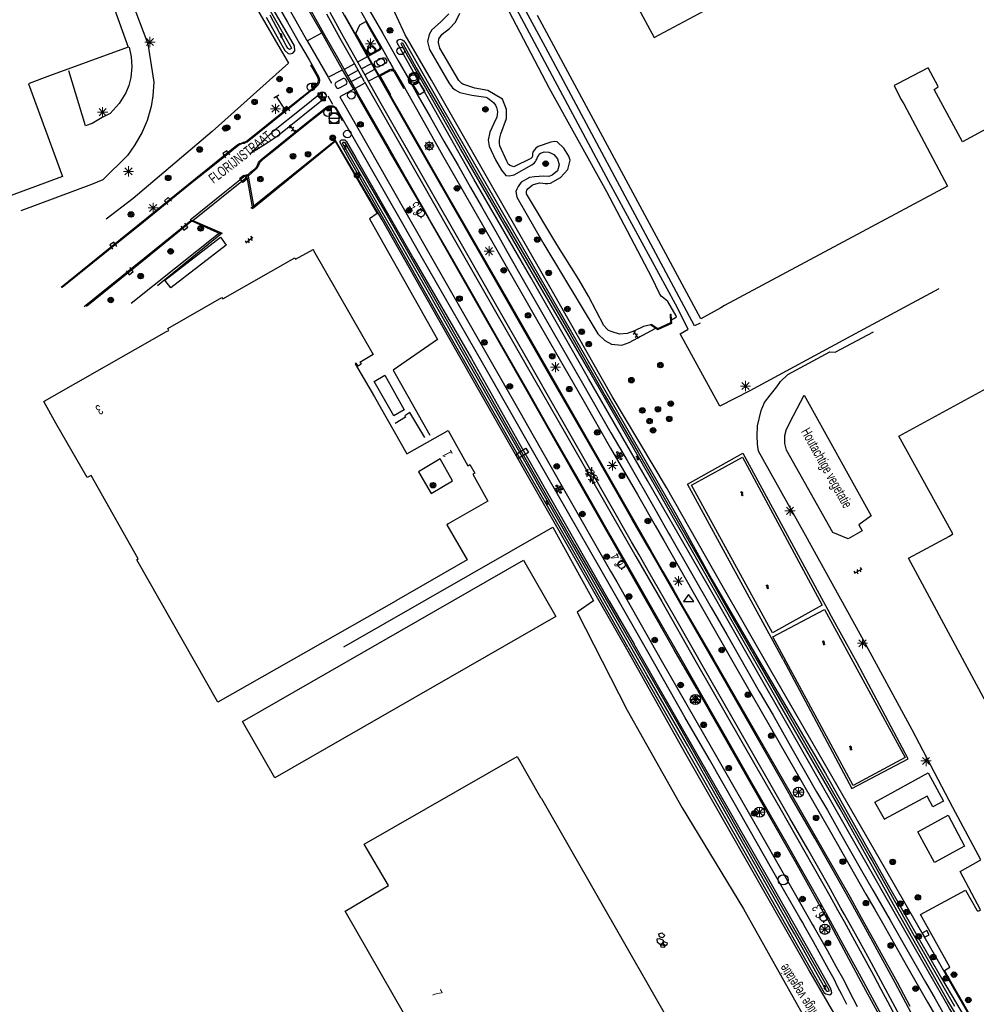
# Model space of a CAD drawing. Header units: metres. Extents: x 814 to 237605, y 2086 to 808797.
# Tile 52 of 57: x 119369 to 119605, y 403896 to 404139. Entities that reach past the tile are written whole.
import ezdxf

# ---------------------------------------------------------------- set-up
doc = ezdxf.new("R2010")
doc.units = ezdxf.units.M
doc.layers.get('0').update_dxf_attribs({"linetype": 'CONTINUOUS'})
for name, color, linetype in [('3009', 179, 'CONTINUOUS'), ('4401', 7, 'CONTINUOUS'), ('4402', 7, 'CONTINUOUS'), ('4412', 7, 'CONTINUOUS'), ('4413', 7, 'CONTINUOUS'), ('4502', 1, 'CONTINUOUS'), ('4503', 1, 'CONTINUOUS'), ('4504', 7, 'CONTINUOUS'), ('4601', 172, 'CONTINUOUS'), ('B-AF-HEKW-GD', 47, 'Hekwerk'), ('B-AF-MUUR-GD', 232, 'CONTINUOUS'), ('B-AS-HECT-GD', 9, 'CONTINUOUS'), ('B-BB-BORD-GD', 8, 'CONTINUOUS'), ('B-BP-BOOM-GD', 74, 'CONTINUOUS'), ('B-BW-INFO-GD', 8, 'CONTINUOUS'), ('B-BW-WEGW-GD', 8, 'CONTINUOUS'), ('B-GB-BOUW-GD', 242, 'CONTINUOUS'), ('B-GR-GEMT2006-GS', 6, 'CONTINUOUS'), ('B-KL-GAS-GD', 8, 'CONTINUOUS'), ('B-KL-WATER-GD', 8, 'CONTINUOUS'), ('B-KW-DIVR-GD', 134, 'CONTINUOUS'), ('B-MK-ASSTRP-GD', 121, 'CONTINUOUS'), ('B-MK-DRIEH-GD', 121, 'CONTINUOUS'), ('B-MK-KANAL-GD', 121, 'CONTINUOUS'), ('B-MK-STRP-GD', 121, 'CONTINUOUS'), ('B-MK-VLAK-GD', 121, 'CONTINUOUS'), ('B-OB-KAST-GD', 8, 'CONTINUOUS'), ('B-OV-PAAL-GD', 63, 'CONTINUOUS'), ('B-TE-OND-GD', 8, 'CONTINUOUS'), ('B-TR-SLOO-GD', 142, 'CONTINUOUS'), ('B-VH-BNDH-GD', 13, 'CONTINUOUS'), ('B-VH-FPAD-GD', 13, 'CONTINUOUS'), ('B-VH-GOOT-GD', 13, 'CONTINUOUS'), ('B-VH-HFDR-GD', 13, 'CONTINUOUS'), ('B-VH-MATE-GD', 13, 'CONTINUOUS'), ('B-VH-OVRG-GD', 13, 'CONTINUOUS'), ('B-VH-WEGN-GD', 13, 'CONTINUOUS'), ('B-WT-BESCH-GD', 134, 'CONTINUOUS'), ('B-WT-KOLK-GD', 213, 'CONTINUOUS'), ('B-WT-WLIJN-GD', 134, 'CONTINUOUS'), ('L-AR-BLOCKS-GD', 8, 'CONTINUOUS'), ('L-AR-SYMB-GD', 8, 'CONTINUOUS')]:
    doc.layers.add(name, color=color, linetype=linetype)
doc.linetypes.add('Hekwerk', pattern='A,4,-1,[1,dgnlstyle.shx,S=0.004,R=0,X=0,Y=0],-1', length=6)

# ---------------------------------------------------------------- blocks, each defined once
blk = doc.blocks.new('2901')
for radius in [0.27, 0.18, 0.09]:
    blk.add_circle((0, 0), radius)
blk = doc.blocks.new('3009', base_point=(119086.285987, 398817.713883))
at = {"layer": '3009'}
for points in [[(119085.785987, 398818.213883, 0), (119086.785987, 398818.213883, 0), (119086.785987, 398817.213883, 0), (119085.785987, 398817.213883, 0)], [(119085.885987, 398817.313883, 0), (119086.685987, 398817.313883, 0), (119086.485987, 398818.113883, 0), (119086.085987, 398818.113883, 0)], [(119085.885987, 398817.313883, 0), (119086.085987, 398818.113883, 0), (119086.485987, 398818.113883, 0), (119086.685987, 398817.313883, 0)]]:
    blk.add_polyline3d(points, close=True, dxfattribs=at)
blk = doc.blocks.new('2401')
blk.add_circle((0.001, -0.001), 0.375)
blk = doc.blocks.new('2701')
at = {"lineweight": 0}
for q in [(-0.353, 0.351), (0.001, 0.497), (0.355, 0.351), (-0.499, -0.003), (-0.352, -0.356), (0.501, -0.003), (0.001, -0.503), (0.355, -0.356)]:
    blk.add_line((0.001, -0.003), q, dxfattribs=at)
blk = doc.blocks.new('WATER', base_point=(119086.285987, 398817.713883))
at = {"layer": '4601'}
for points in [[(119085.785987, 398817.863883, 0), (119085.848487, 398817.926383, 0), (119085.973487, 398817.988883, 0), (119086.098487, 398817.988883, 0), (119086.223487, 398817.926383, 0), (119086.285987, 398817.863883, 0), (119086.348487, 398817.801383, 0), (119086.473487, 398817.738883, 0), (119086.598487, 398817.738883, 0), (119086.723487, 398817.801383, 0), (119086.785987, 398817.863883, 0)], [(119085.785987, 398817.563883, 0), (119085.848487, 398817.626383, 0), (119085.973487, 398817.688883, 0), (119086.098487, 398817.688883, 0), (119086.223487, 398817.626383, 0), (119086.285987, 398817.563883, 0), (119086.348487, 398817.501383, 0), (119086.473487, 398817.438883, 0), (119086.598487, 398817.438883, 0), (119086.723487, 398817.501383, 0), (119086.785987, 398817.563883, 0)]]:
    blk.add_polyline3d(points, dxfattribs=at)
blk = doc.blocks.new('3604')
at = {"flags": 128}
blk.add_lwpolyline([(-0.25, 0.25), (-0.25, -0.25), (0.25, -0.25), (0.25, 0.25)], dxfattribs=at)
blk = doc.blocks.new('3605')
at = {"flags": 128}
blk.add_lwpolyline([(-0.25, -0.25), (-0.25, 0.25), (0.25, 0.25), (0.25, -0.25)], close=True, dxfattribs=at)
blk = doc.blocks.new('2303')
for p, q in [((0.751, -0.001), (0.751, 0.299)), ((-0.749, -0.001), (0.751, -0.001)), ((0.751, -0.001), (0.751, -0.301))]:
    blk.add_line(p, q)
at = {"flags": 128}
blk.add_lwpolyline([(-0.749, 0.299), (-0.749, -0.001), (-0.749, -0.301)], dxfattribs=at)
blk = doc.blocks.new('3302')
blk.add_line((-0.5, 0), (0.5, 0))
at = {"flags": 128}
blk.add_lwpolyline([(-0.5, -0.5), (0.5, -0.5), (0.5, 0.5), (-0.5, 0.5)], close=True, dxfattribs=at)
blk.add_circle((0, 0), 0.5)
blk = doc.blocks.new('OV6', base_point=(119086.285987, 398817.713883))
at = {"layer": '4413'}
for points in [[(119086.285987, 398817.713883, 0), (119086.598487, 398817.713883, 0)], [(119086.317237, 398817.713883, 0), (119086.317237, 398817.745133, 0)], [(119086.379737, 398817.713883, 0), (119086.379737, 398817.682633, 0)], [(119086.442237, 398817.713883, 0), (119086.442237, 398817.745133, 0)], [(119086.504737, 398817.713883, 0), (119086.504737, 398817.682633, 0)], [(119086.567237, 398817.713883, 0), (119086.567237, 398817.745133, 0)]]:
    blk.add_polyline3d(points, dxfattribs=at)
blk = doc.blocks.new('BETON', base_point=(119086.285987, 398817.713883))
at = {"layer": '4402'}
for points in [[(119086.129737, 398817.995133, 0), (119086.160987, 398817.870133, 0), (119086.067237, 398817.776383, 0), (119085.942237, 398817.807633, 0), (119085.973487, 398817.932633, 0)], [(119086.254737, 398817.838883, 0), (119086.348487, 398817.776383, 0), (119086.379737, 398817.651383, 0), (119086.223487, 398817.588883, 0), (119086.098487, 398817.651383, 0), (119086.129737, 398817.745133, 0)], [(119086.442237, 398817.932633, 0), (119086.504737, 398817.870133, 0), (119086.504737, 398817.807633, 0), (119086.410987, 398817.776383, 0), (119086.317237, 398817.838883, 0)], [(119086.504737, 398817.776383, 0), (119086.535987, 398817.713883, 0), (119086.473487, 398817.620133, 0), (119086.410987, 398817.651383, 0), (119086.410987, 398817.745133, 0)]]:
    blk.add_polyline3d(points, close=True, dxfattribs=at)
blk = doc.blocks.new('2202')
for p, q in [((-0.35, 0.001), (-0.5, 0)), ((0, 0.35), (0, 0.5)), ((0.35, -0.001), (0.5, 0)), ((0, -0.35), (0, -0.5))]:
    blk.add_line(p, q)
blk.add_circle((0, 0), 0.35)
blk = doc.blocks.new('GV4', base_point=(119086.285987, 398817.713883))
at = {"layer": '4401'}
for points in [[(119086.285987, 398817.745133, 0), (119086.379737, 398817.807633, 0)], [(119086.285987, 398817.651383, 0), (119086.535987, 398817.807633, 0)], [(119086.285987, 398817.807633, 0), (119086.598487, 398817.620133, 0)], [(119086.348487, 398817.620133, 0), (119086.660987, 398817.807633, 0)], [(119086.410987, 398817.807633, 0), (119086.660987, 398817.651383, 0)], [(119086.567237, 398817.807633, 0), (119086.660987, 398817.745133, 0)], [(119086.285987, 398817.713883, 0), (119086.442237, 398817.620133, 0)], [(119086.504737, 398817.620133, 0), (119086.660987, 398817.713883, 0)]]:
    blk.add_polyline3d(points, dxfattribs=at)
blk = doc.blocks.new('GV6-4412', base_point=(119086.285987, 398817.713883))
at = {"layer": '4412'}
for centre in [(119086.312223, 398817.713376), (119086.387223, 398817.788376), (119086.387562, 398817.712297), (119086.462223, 398817.788376), (119086.462223, 398817.713376), (119086.537263, 398817.713369), (119086.387223, 398817.638376), (119086.462223, 398817.638376)]:
    blk.add_circle(centre, 0.028585, dxfattribs=at)
blk = doc.blocks.new('2301')
at = {"flags": 128}
blk.add_lwpolyline([(-0.502, -0.271), (0.498, -0.271), (-0.002, 0.429), (-0.502, -0.271)], dxfattribs=at)
blk = doc.blocks.new('3201')
blk.add_circle((0, 0), 0.5)
blk = doc.blocks.new('3203', base_point=(119086.285987, 398817.713883))
blk.add_circle((119086.285987, 398817.713883), 0.5)
blk = doc.blocks.new('2810')
at = {"flags": 128}
blk.add_lwpolyline([(-0.625, -0.313), (-0.625, 0.313), (0.625, 0.313), (0.625, -0.313)], close=True, dxfattribs=at)

msp = doc.modelspace()

# ---------------------------------------------------------------- linework, layer by layer
at = {"layer": 'B-AF-HEKW-GD'}
for points in [[(119463.821435, 404134.99843), (119457.686612, 404148.463), (119453.078485, 404157.783586), (119442.219528, 404179.812747), (119431.395665, 404202.667029), (119430.301783, 404205.93746), (119428.718674, 404210.670554), (119414.321153, 404251.508517), (119406.501669, 404273.9139), (119401.482847, 404293.807505), (119399.815624, 404296.96732), (119397.660279, 404297.81485)], [(119391.229683, 404203.414131), (119415.226885, 404162.273515), (119429.423222, 404137.693677), (119435.022261, 404128.046276)], [(119662.500741, 403832.90853), (119651.942344, 403831.993651), (119630.752344, 403856.543854), (119610.278656, 403880.734404), (119598.048115, 403901.896585), (119582.069972, 403929.720405), (119554.426828, 403977.575485), (119541.747057, 403999.733139), (119528.324464, 404023.347009), (119514.913419, 404045.767296), (119500.236147, 404071.722884), (119485.497781, 404097.346176), (119470.367887, 404123.826657), (119463.821435, 404134.99843)], [(119435.022261, 404128.046276), (119416.165286, 404111.224372), (119396.664509, 404094.64683), (119390.038707, 404089.579318)], [(119446.669474, 404108.97857), (119425.766849, 404092.190001)], [(119518.901342, 403982.836712), (119495.692038, 404023.406986), (119476.024741, 404057.863686), (119458.139622, 404089.350212), (119446.669474, 404108.97857)], [(119418.07338, 404086.189676), (119396.215984, 404068.777669)], [(119603.784689, 403833.989385), (119590.349057, 403857.329074), (119581.044772, 403873.730037), (119572.843545, 403888.182673), (119563.506478, 403904.347453), (119557.150099, 403915.438848), (119553.086096, 403922.530223), (119543.700972, 403938.930813), (119532.853672, 403957.926068), (119518.901342, 403982.836712)]]:
    msp.add_lwpolyline(points, dxfattribs=at)
at = {"layer": 'B-AF-MUUR-GD'}
for points in [[(119524.480739, 404063.4953), (119524.593581, 404063.660425), (119526.212115, 404062.554362), (119529.428997, 404064.028853), (119529.295718, 404066.06888), (119529.495293, 404066.081919)], [(119524.480739, 404063.4953), (119525.684903, 404062.672405), (119526.192643, 404062.325429), (119529.637552, 404063.904438), (119529.586976, 404064.67858), (119529.495293, 404066.081919)], [(119557.117605, 403980.861936), (119533.515656, 404024.139378), (119547.165864, 404031.838436), (119568.698787, 403992.267285)], [(119574.120947, 403949.074406), (119587.990576, 403956.371132), (119575.367802, 403980.036039), (119568.698787, 403992.267285)], [(119557.117605, 403980.861936), (119574.120947, 403949.074406)]]:
    msp.add_lwpolyline(points, dxfattribs=at)
for points in [[(119566.77095, 403994.282294), (119554.48755, 403987.477306), (119534.480878, 404023.932997), (119547.064164, 404030.86241)], [(119574.448773, 403949.776623), (119554.619425, 403986.514319), (119567.311117, 403993.224684), (119587.277555, 403956.710134)]]:
    msp.add_lwpolyline(points, close=True, dxfattribs=at)
at = {"layer": 'B-GB-BOUW-GD'}
for points in [[(119361.978703, 404164.333601), (119367.283144, 404149.494279), (119367.762216, 404148.114432), (119369.108536, 404144.728888), (119369.244137, 404144.375731), (119388.443538, 404151.469801), (119395.462358, 404132.026393), (119376.074829, 404124.885012), (119376.071104, 404124.889855), (119371.004337, 404123.003368), (119370.883265, 404122.975055), (119379.23164, 404100.041796), (119333.588266, 404083.220247), (119325.015255, 404106.403846), (119341.939994, 404112.734605), (119341.56374, 404113.724787), (119333.489918, 404135.44919), (119332.027369, 404139.429663), (119325.876542, 404156.14355)], [(119516.612523, 404150.618945), (119525.315547, 404134.372208), (119541.377136, 404142.908711)], [(119642.04193, 404144.545604), (119630.953604, 404138.735268), (119636.802682, 404127.734114), (119615.584174, 404116.275121), (119613.111326, 404114.972387), (119601.3897, 404108.636413), (119594.429368, 404121.569131), (119595.413962, 404122.189392), (119595.306673, 404122.429673), (119592.986935, 404126.765538), (119592.940742, 404126.892198), (119585.163453, 404122.851003), (119584.537216, 404122.573325), (119586.176204, 404119.201443), (119586.891272, 404117.983113), (119597.69956, 404097.684738), (119542.68414, 404068.2112), (119541.77789, 404067.682346), (119536.814504, 404064.923027), (119496.49074, 404139.837209)], [(119466.626206, 403888.142813), (119449.011916, 403918.832499), (119459.712812, 403925.085027), (119453.734094, 403935.340751), (119491.51338, 403956.984315), (119497.229093, 403946.8139), (119497.453728, 403946.616832), (119544.923985, 403863.695223)], [(119582.111323, 403941.466246), (119582.137772, 403941.455442), (119579.76439, 403945.668001), (119592.965701, 403952.957649), (119596.701422, 403945.963416), (119594.109365, 403944.545943), (119592.69152, 403947.138373), (119582.137772, 403941.455442)]]:
    msp.add_lwpolyline(points, dxfattribs=at)
for points in [[(119418.215686, 404085.126478), (119419.611924, 404083.175171), (119405.999341, 404072.584916), (119404.542753, 404074.526537)], [(119374.597752, 404044.591222), (119374.855169, 404044.75141), (119374.89205, 404044.699628), (119404.883244, 404061.844904), (119405.462154, 404062.106047), (119405.210325, 404062.584002), (119418.614292, 404070.222337), (119418.812105, 404069.862101), (119436.605954, 404080.017988), (119436.797434, 404079.66781), (119441.154161, 404082.085524), (119441.271507, 404081.879515), (119441.175395, 404081.8065), (119455.915624, 404056.170169), (119452.683189, 404054.181982), (119452.707031, 404054.161493), (119452.969664, 404053.732339), (119452.215293, 404053.241719), (119451.732495, 404054.042284), (119451.466882, 404053.874273), (119456.227058, 404045.72222), (119464.259901, 404031.607095), (119474.41169, 404037.380178), (119479.334661, 404028.718878), (119479.812988, 404029.000882), (119481.05202, 404026.869271), (119480.543145, 404026.593227), (119484.227457, 404019.978602), (119474.443727, 404014.358256), (119474.142724, 404014.165286), (119479.161062, 404005.471576), (119461.665237, 403995.479602), (119461.604514, 403995.371941), (119417.575308, 403970.352147), (119397.571244, 404005.462635), (119397.959792, 404005.698074), (119386.323848, 404026.293714), (119385.376507, 404025.778506), (119377.588415, 404039.240215)], [(119456.149199, 404049.501155), (119458.808684, 404051.020328), (119463.554704, 404042.495746), (119461.000272, 404041.026864)], [(119588.03975, 404005.921219), (119598.184833, 404011.336673), (119599.023023, 404011.890251), (119585.6727, 404035.979841), (119607.39226, 404047.866125), (119620.456481, 404023.367871), (119620.99404, 404023.691226), (119631.106341, 404029.260162), (119639.783659, 404013.318155), (119687.295639, 404038.841609), (119695.924157, 404022.669379), (119695.876101, 404022.302438), (119738.129088, 403943.520743), (119739.469448, 403941.347036), (119747.169995, 403927.183855), (119699.717992, 403901.539329), (119716.858426, 403869.7179), (119701.301241, 403861.607943), (119700.904497, 403861.421305), (119684.260645, 403852.391574), (119684.25245, 403852.355812), (119673.786619, 403846.663195)], [(119467.104905, 404027.174745), (119470.225209, 404021.836031), (119475.50171, 404024.943296), (119472.467088, 404030.377004)], [(119493.068316, 404005.394463), (119501.040065, 403991.511051), (119431.692668, 403951.680992), (119423.679941, 403965.574089)], [(119590.372154, 403938.383568), (119597.836518, 403942.503739), (119601.876968, 403934.82219), (119594.46364, 403930.833895)]]:
    msp.add_lwpolyline(points, close=True, dxfattribs=at)
at = {"layer": 'B-GR-GEMT2006-GS', "color": 0}
for centre in [(119535.472485, 403971.008646), (119560.921299, 403948.135486), (119551.299344, 403943.226211), (119557.136316, 403926.524177), (119567.415403, 403914.311411)]:
    msp.add_circle(centre, 1.249997, dxfattribs=at)
at = {"layer": 'B-KW-DIVR-GD'}
msp.add_lwpolyline([(119491.701416, 404030.469054), (119491.123137, 404031.497307), (119493.642011, 404033.041704), (119494.258919, 404032.000113)], close=True, dxfattribs=at)
at = {"layer": 'B-MK-ASSTRP-GD'}
for points in [[(119445.197323, 404140.603311), (119448.56534, 404134.596051)], [(119447.797168, 404134.172712), (119444.479363, 404140.143724)], [(119451.405114, 404127.796916), (119447.797168, 404134.172712)], [(119448.56534, 404134.596051), (119452.121713, 404128.243435)], [(119452.121713, 404128.243435), (119454.599028, 404123.833348)], [(119453.820871, 404123.41529), (119451.405114, 404127.796916)], [(119453.820871, 404123.41529), (119462.094975, 404108.868232), (119467.449361, 404099.520631), (119471.173123, 404092.995084), (119473.662802, 404088.632151), (119481.531445, 404074.830117), (119493.649077, 404053.657305), (119503.699811, 404036.047342), (119514.348591, 404017.460487), (119520.770428, 404006.290276), (119527.153977, 403995.186663), (119535.689016, 403980.240466), (119550.136913, 403954.959344), (119556.29905, 403944.250065), (119568.626558, 403922.606045), (119570.576578, 403919.092903), (119572.168901, 403916.224185), (119574.757506, 403911.519135), (119577.04843, 403907.336328), (119579.433717, 403902.989068), (119581.259271, 403899.580557), (119582.879555, 403896.516363), (119586.220792, 403890.351405)], [(119587.05184, 403890.802056), (119578.911646, 403905.967934), (119576.113176, 403911.032713), (119572.29562, 403917.951202), (119571.405222, 403919.553408), (119568.315303, 403925.113485), (119563.21571, 403934.054218), (119558.823198, 403941.760162), (119554.528791, 403949.186374), (119549.340311, 403958.266061), (119538.391701, 403977.388473), (119529.986477, 403992.084463), (119524.153883, 404002.233417), (119521.56502, 404006.746121), (119519.742619, 404009.922786), (119514.367, 404019.329048), (119509.314556, 404028.125977), (119503.803975, 404037.762585), (119499.207358, 404045.772888), (119493.757949, 404055.330597), (119486.148253, 404068.638737), (119479.027947, 404081.103198), (119471.953251, 404093.442372), (119465.387554, 404104.903867), (119461.528153, 404111.651109), (119457.928795, 404118.002998), (119454.599028, 404123.833348)]]:
    msp.add_lwpolyline(points, dxfattribs=at)
at = {"layer": 'B-MK-DRIEH-GD'}
for points in [[(119455.492993, 404128.230787), (119454.754486, 404129.508239)], [(119460.013974, 404128.283789), (119460.756292, 404126.983297)], [(119445.751048, 404122.992963), (119444.972585, 404124.35702)], [(119450.273977, 404123.140706), (119451.024235, 404121.805425)], [(119444.745422, 404119.999122), (119445.921649, 404117.951397)]]:
    msp.add_lwpolyline(points, dxfattribs=at)
at = {"layer": 'B-MK-KANAL-GD'}
for points in [[(119454.415927, 404129.575472), (119452.206849, 404128.349572)], [(119451.184306, 404127.815582), (119448.929701, 404126.595836)], [(119449.831298, 404125.008302), (119452.100006, 404126.213661)], [(119453.131211, 404126.758961), (119455.359405, 404127.90204)], [(119453.943039, 404125.252476), (119456.206163, 404126.469287)], [(119452.930842, 404124.750181), (119450.610881, 404123.548184)], [(119454.855517, 404123.67301), (119457.075762, 404124.876004)], [(119451.598921, 404121.903141), (119453.83283, 404123.124775)]]:
    msp.add_lwpolyline(points, dxfattribs=at)
at = {"layer": 'B-MK-STRP-GD'}
for points in [[(119366.184391, 404256.300245), (119369.862155, 404252.259885), (119373.533634, 404248.138321), (119373.85661, 404247.775752), (119378.309058, 404242.473152), (119382.283716, 404237.549138), (119385.729018, 404233.05485), (119388.764344, 404228.89122), (119392.624753, 404223.344335), (119395.497147, 404218.930605), (119398.862704, 404213.609664), (119401.902925, 404208.664589), (119405.434223, 404202.818457), (119408.511701, 404197.519437), (119411.519206, 404192.29455), (119414.497803, 404187.170585), (119419.540682, 404178.339048), (119421.303624, 404175.225638), (119426.016349, 404166.902822), (119432.194761, 404155.949585), (119438.236479, 404145.202194), (119444.025206, 404134.895155), (119447.132571, 404129.437699), (119452.014256, 404120.781372)], [(119448.085739, 404141.063043), (119451.004338, 404135.922776), (119452.778582, 404132.726552)], [(119590.687378, 403890.000027), (119584.768777, 403901.092721), (119578.877645, 403911.972068), (119573.895518, 403920.937348), (119571.295036, 403925.616885), (119564.969179, 403936.769678), (119558.904707, 403947.300882), (119553.418682, 403956.885966), (119540.729723, 403979.063441), (119531.613544, 403994.963797), (119524.041026, 404008.166564), (119519.771073, 404015.611271), (119510.885035, 404031.202439), (119499.661268, 404050.791834), (119487.0939, 404072.72384), (119475.187544, 404093.493998), (119474.408959, 404094.850358), (119466.097215, 404109.33012), (119457.219893, 404124.924639), (119452.778582, 404132.726552)], [(119581.48241, 403893.021881), (119576.39585, 403902.512961), (119573.389676, 403907.990734), (119568.343043, 403917.255675), (119568.087817, 403917.709816), (119564.363566, 403924.336632), (119561.341168, 403929.685019), (119558.394718, 403934.87338), (119552.793997, 403944.647379), (119549.447282, 403950.484787), (119543.555308, 403960.737114), (119537.723927, 403970.973506), (119531.598035, 403981.646344), (119525.731768, 403991.881145), (119519.688801, 404002.471259), (119518.307546, 404004.877362), (119514.059038, 404012.278135), (119506.188493, 404026.014033), (119498.92216, 404038.750989), (119493.867604, 404047.584073), (119487.297397, 404059.042292), (119481.082038, 404069.914334), (119475.177782, 404080.259929), (119469.873253, 404089.48043), (119468.6827, 404091.567194), (119463.903672, 404099.943726), (119459.270906, 404108.047033), (119452.014256, 404120.781372)]]:
    msp.add_lwpolyline(points, dxfattribs=at)
at = {"layer": 'B-MK-VLAK-GD'}
for points in [[(119457.184952, 404127.048688), (119456.853132, 404127.086976), (119456.591767, 404127.177012), (119456.221205, 404127.827501), (119456.251766, 404128.085964), (119456.359984, 404128.417085), (119458.293041, 404129.39436), (119458.62126, 404129.345617), (119458.869094, 404129.301176), (119459.337906, 404128.625086), (119459.190947, 404128.266378), (119459.020525, 404128.009314)], [(119447.461987, 404121.895138), (119449.348716, 404122.902017), (119449.43902, 404123.073626), (119449.48627, 404123.369222), (119449.122703, 404124.079228), (119448.812165, 404124.264172), (119448.565357, 404124.294616), (119446.711193, 404123.280417), (119446.620889, 404123.108808), (119446.494337, 404122.809343), (119446.877998, 404122.010548), (119447.113969, 404121.905869)]]:
    msp.add_lwpolyline(points, close=True, dxfattribs=at)
for points in [[(119440.673511, 404118.794588), (119443.24248, 404120.864031), (119443.507068, 404120.908134), (119443.763107, 404120.824818), (119444.293559, 404120.133316), (119444.337848, 404119.899748), (119444.285695, 404119.65782), (119444.229004, 404119.583787), (119441.52791, 404117.395848)], [(119441.52791, 404117.395848), (119435.234039, 404112.324008), (119432.237556, 404109.948098), (119430.009845, 404108.490813), (119425.625581, 404105.738595), (119428.877918, 404108.948057), (119431.356945, 404111.316554), (119438.184877, 404116.789859), (119440.673511, 404118.794588)]]:
    msp.add_lwpolyline(points, dxfattribs=at)
at = {"layer": 'B-TR-SLOO-GD'}
for points in [[(119429.501825, 404139.417369), (119434.114164, 404131.207824), (119434.940558, 404130.46638), (119435.485451, 404130.326753), (119436.100877, 404130.531446), (119436.56676, 404131.116204), (119436.497237, 404132.310112), (119422.33689, 404156.781997), (119406.576848, 404183.849791), (119392.795422, 404207.264219)], [(119428.14689, 404145.235205), (119433.182271, 404136.356133), (119435.572372, 404132.088313), (119435.745819, 404131.711423), (119435.716237, 404131.604626), (119435.644506, 404131.559962), (119435.481997, 404131.48073), (119435.26199, 404131.44563), (119435.051764, 404131.559633), (119434.884014, 404131.776822), (119434.49228, 404132.389974), (119430.506155, 404139.931293)], [(119474.592447, 404140.197586), (119472.588782, 404138.143332), (119470.393264, 404136.279052), (119469.722597, 404135.122787), (119469.369541, 404133.37673), (119469.805283, 404131.379623), (119474.607346, 404123.216765), (119475.552307, 404121.976413), (119476.21362, 404121.434128), (119477.304575, 404120.820075), (119480.300947, 404120.140462), (119483.191507, 404119.706947), (119483.783647, 404119.655436), (119484.180515, 404119.452015), (119484.678182, 404119.070928), (119485.153797, 404118.764144), (119485.713172, 404118.285564), (119486.100467, 404117.694733), (119486.385254, 404117.110626), (119486.52702, 404116.470963), (119486.625253, 404116.036886), (119486.469978, 404114.756251), (119485.73618, 404113.179376), (119484.762607, 404110.989449), (119484.338497, 404109.039067), (119484.586732, 404107.552437), (119486.116367, 404104.216551), (119487.597246, 404101.668041), (119488.702649, 404100.343457), (119489.472614, 404100.217375), (119490.762709, 404100.455019), (119495.089151, 404102.962066), (119495.753932, 404103.437941), (119496.016392, 404103.777004), (119496.198214, 404104.07727), (119496.351454, 404104.377973), (119496.518826, 404104.855707), (119496.71858, 404105.20716), (119496.941374, 404105.569697), (119497.270776, 404105.799104), (119497.697007, 404106.004165), (119498.12878, 404106.197706), (119499.321929, 404106.076613), (119499.902035, 404105.873376), (119500.548212, 404105.50332), (119501.469322, 404104.414366), (119501.807161, 404102.945497), (119501.40231, 404101.516529), (119500.104254, 404100.407291), (119499.316239, 404100.099105), (119498.093203, 404100.134888), (119495.798076, 404099.981166), (119494.491789, 404099.806664), (119492.473653, 404098.693872), (119491.748108, 404097.607131), (119491.407069, 404096.9891), (119491.129171, 404096.387261), (119491.38257, 404095.005442), (119498.026262, 404083.343433), (119511.410369, 404061.227143), (119513.124463, 404059.578254), (119514.792444, 404058.738255), (119517.334937, 404058.444829), (119519.142032, 404059.079512), (119525.684903, 404062.672405)], [(119529.586976, 404064.67858), (119530.547787, 404065.28209), (119530.775788, 404065.457554), (119530.73284, 404065.683536), (119528.645807, 404069.201287), (119528.231082, 404069.60226), (119527.704021, 404070.024826), (119527.393798, 404070.29027), (119527.040347, 404070.580628), (119526.651885, 404071.183002), (119524.723704, 404075.12248), (119513.627563, 404096.30667), (119499.495199, 404121.799905), (119489.470468, 404140.811761)], [(119538.868153, 403998.628963), (119523.728946, 404024.871025), (119509.060242, 404050.226841), (119494.836339, 404075.149033), (119480.817327, 404099.440534), (119467.142531, 404123.602394), (119461.87497, 404133.084376), (119461.859697, 404133.434553), (119461.983376, 404133.707617), (119462.361121, 404133.922566), (119462.715023, 404133.943055), (119463.096866, 404133.841355), (119463.498824, 404133.542959), (119464.000249, 404132.861231), (119472.686508, 404117.484722), (119486.335972, 404093.898047), (119503.003293, 404064.945836), (119517.84932, 404039.202962), (119530.77794, 404016.52861), (119539.562174, 404000.65105)], [(119603.55512, 403887.195024), (119597.827304, 403896.632033), (119585.190123, 403918.935361), (119571.179851, 403944.035009), (119556.018153, 403970.334344), (119545.259763, 403989.045503), (119525.587389, 404023.607926), (119509.193818, 404052.277542), (119494.97102, 404076.744997), (119477.480185, 404106.937988), (119464.587141, 404129.57126), (119463.091155, 404132.358081), (119462.953077, 404132.641285), (119462.884659, 404132.845047), (119462.907037, 404133.010601), (119463.023858, 404133.088177), (119463.164216, 404133.032895), (119463.257829, 404132.862037), (119466.584478, 404126.927071), (119473.671266, 404114.633227), (119481.051797, 404101.715765), (119488.512409, 404088.708272), (119495.97825, 404075.979109), (119504.213951, 404061.861012), (119513.243138, 404045.965866), (119521.325517, 404031.954009), (119527.439484, 404021.390264), (119537.02931, 404004.606222), (119542.836543, 403994.379814), (119550.432, 403981.220716), (119558.299395, 403967.536482), (119567.21313, 403952.139721), (119578.651023, 403932.026683), (119579.100663, 403931.227137), (119589.174765, 403913.313453), (119599.409812, 403895.362255)], [(119492.107191, 404030.613933), (119483.520397, 404045.710672), (119471.71756, 404066.24708), (119461.213359, 404084.871668), (119450.028175, 404104.436148), (119447.776237, 404108.499322), (119447.747925, 404108.564887), (119447.778099, 404108.715389), (119447.881662, 404108.959396), (119448.139453, 404109.097604), (119448.511237, 404109.144915), (119448.922136, 404109.127406), (119449.303606, 404108.806286), (119451.626324, 404104.718153), (119465.936654, 404079.647321), (119480.176949, 404055.152793), (119492.07945, 404034.151779)], [(119492.07945, 404034.151779), (119502.96306, 404014.964733), (119514.224612, 403995.306749), (119520.336324, 403984.685946)], [(119518.788838, 403983.904008), (119505.189666, 404007.86731), (119492.107191, 404030.613933)], [(119539.562174, 404000.65105), (119552.389094, 403978.614096), (119567.610258, 403952.764679), (119582.726741, 403925.745893), (119596.18845, 403902.286623), (119607.127392, 403883.885924), (119609.06268, 403881.057311), (119612.058186, 403877.193067), (119624.441051, 403861.436207), (119627.694305, 403857.828353), (119634.98634, 403850.118037), (119646.256031, 403837.505798), (119646.446607, 403836.848082), (119646.008651, 403836.256139), (119645.482451, 403835.962449), (119644.876956, 403835.815735), (119644.130986, 403835.860375), (119643.308722, 403836.203703), (119630.343818, 403851.576533)], [(119630.343818, 403851.576533), (119625.300848, 403857.145045), (119619.944626, 403863.213915), (119617.653945, 403865.934495), (119614.067608, 403870.800841), (119611.221486, 403874.645714), (119607.424298, 403880.002681), (119603.92327, 403885.6722), (119598.233262, 403894.734342), (119587.797606, 403912.885819), (119573.967466, 403937.246982), (119560.369411, 403961.08735), (119548.26855, 403982.240666), (119538.868153, 403998.628963)], [(119518.788838, 403983.904008), (119532.053479, 403960.713703), (119544.998863, 403938.067663), (119555.22255, 403919.83721), (119557.689398, 403915.509175), (119567.301804, 403898.644406), (119567.672097, 403898.361284), (119568.653711, 403898.183215), (119568.968871, 403898.364264), (119569.123471, 403898.60082), (119569.07914, 403899.051208), (119568.842211, 403899.774659), (119559.739645, 403915.776538), (119554.250249, 403925.426636), (119525.819206, 403975.142498), (119520.336324, 403984.685946)]]:
    msp.add_lwpolyline(points, dxfattribs=at)
msp.add_lwpolyline([(119547.569673, 403935.996812), (119558.267997, 403917.237454), (119559.143064, 403915.698741), (119568.419017, 403899.387949), (119568.436128, 403899.02547), (119568.173873, 403898.941508), (119568.023555, 403898.960076), (119567.843326, 403899.068029), (119567.803353, 403899.152253), (119559.902893, 403913.216741), (119558.540974, 403915.620225), (119544.586527, 403940.246715), (119533.606879, 403959.583754), (119523.483752, 403977.140466), (119508.130094, 404004.022694), (119496.935273, 404023.565728), (119494.003722, 404028.688879), (119484.727974, 404044.899087), (119468.598628, 404073.215903), (119448.47873, 404108.164424), (119448.460756, 404108.439173), (119448.524005, 404108.547332), (119448.617453, 404108.56712), (119448.855631, 404108.554376), (119459.363419, 404090.415396), (119471.126638, 404069.822542), (119490.336324, 404036.009384), (119505.652031, 404009.187811), (119516.761782, 403990.010316), (119531.065871, 403965.151253)], close=True, dxfattribs=at)
at = {"layer": 'B-VH-BNDH-GD'}
for points in [[(119454.093432, 404138.297912), (119454.563312, 404137.481276), (119457.496035, 404132.349507), (119457.559438, 404131.95515), (119457.480778, 404131.601069), (119457.332358, 404131.435662), (119454.756658, 404130.044542), (119452.159397, 404134.525801), (119451.65537, 404135.376409)], [(119439.528764, 404120.668658), (119441.701761, 404122.415303), (119441.994663, 404122.736926), (119442.205942, 404123.044733), (119442.360243, 404123.428884), (119442.400904, 404123.768723), (119442.401837, 404124.068625), (119442.362444, 404124.26071), (119442.335044, 404124.44166), (119442.145548, 404124.802568), (119440.833168, 404127.105761), (119440.574562, 404127.576084), (119440.783044, 404127.689888)], [(119460.159304, 404120.155411), (119460.335501, 404120.240783), (119457.677712, 404124.885835), (119460.076281, 404126.177705), (119460.377707, 404126.273121), (119460.709074, 404126.254264), (119460.858622, 404126.185421), (119461.046113, 404126.025539), (119461.143213, 404125.892464), (119463.431926, 404121.898673), (119463.696017, 404122.050907)], [(119378.932558, 404072.773518), (119389.260232, 404081.150776), (119400.416609, 404090.154377), (119412.059061, 404099.555133), (119422.29836, 404107.830765), (119422.664632, 404108.077948), (119422.932614, 404108.222136), (119423.407089, 404108.345221), (119423.922901, 404108.522287), (119424.239127, 404108.595279), (119424.386716, 404108.667237), (119424.53977, 404108.74186), (119424.955173, 404109.039112), (119433.833594, 404116.090905), (119439.528764, 404120.668658)], [(119448.585697, 404113.931141), (119448.395998, 404113.837761), (119446.780275, 404116.695717), (119446.524093, 404116.993182), (119446.079252, 404117.191255), (119445.901242, 404117.228713), (119445.633367, 404117.28508), (119445.290837, 404117.288506), (119445.084812, 404117.239927), (119444.845339, 404117.123169), (119442.71057, 404115.459709)], [(119442.71057, 404115.459709), (119441.200853, 404114.283304), (119436.295251, 404110.373966), (119431.838716, 404106.778423), (119428.661848, 404104.251392), (119428.309606, 404103.879584), (119427.948311, 404103.495951), (119427.726291, 404103.039433), (119427.437521, 404102.461452), (119427.334553, 404102.292689), (119427.177257, 404102.052978), (119426.924171, 404101.766564), (119425.043588, 404100.182768), (119426.439888, 404092.43799)], [(119418.357882, 404085.843651), (119411.37839, 404088.95619), (119411.13124, 404088.9913), (119410.934455, 404088.895356), (119407.719884, 404086.269238), (119400.163948, 404080.122578), (119393.723752, 404074.929566), (119385.191423, 404067.996042)]]:
    msp.add_lwpolyline(points, dxfattribs=at)
at = {"layer": 'B-VH-FPAD-GD'}
for points in [[(119429.046129, 404148.223373), (119434.765801, 404138.157324), (119437.783746, 404132.931245), (119440.115577, 404128.856305), (119440.783044, 404127.689888), (119442.527454, 404124.56799), (119442.71032, 404123.816276), (119442.607171, 404123.215067), (119442.334169, 404122.72435), (119442.027289, 404122.342763), (119441.443679, 404121.874579), (119439.665143, 404120.445392)], [(119432.29558, 404146.502412), (119436.82651, 404138.462735), (119439.482673, 404133.837671), (119439.661725, 404133.528431), (119444.837416, 404124.589511), (119448.393323, 404126.42248)], [(119453.588158, 404143.570116), (119458.318619, 404135.386593), (119462.032954, 404128.795393), (119465.034056, 404123.497525), (119467.077635, 404119.908716), (119470.030696, 404114.764413), (119473.40571, 404108.808749), (119476.89526, 404102.793409), (119479.979371, 404097.354152), (119482.679983, 404092.63977), (119486.174692, 404086.518695), (119489.693302, 404080.301023), (119493.069189, 404074.451251), (119502.278751, 404058.401597), (119507.969031, 404048.498594), (119514.62475, 404036.851675), (119518.606033, 404030.007793), (119525.758305, 404017.52064), (119528.861807, 404012.092591), (119529.361751, 404011.218976), (119539.383943, 403993.705927), (119543.219405, 403987.034706), (119551.242484, 403973.030249), (119554.639312, 403967.127771), (119559.285658, 403958.901518), (119565.372883, 403948.266081), (119568.076264, 403943.674051), (119571.384267, 403937.763195), (119576.499957, 403928.818723), (119579.298925, 403923.9402), (119583.545234, 403916.539004), (119586.340736, 403911.662048), (119592.3161, 403901.251402), (119594.702646, 403897.132678), (119597.250251, 403892.645404)], [(119454.650322, 404129.712214), (119457.751756, 404131.383516), (119457.863693, 404131.617014), (119457.87566, 404131.937069), (119457.799832, 404132.318384), (119454.592633, 404137.869912), (119454.286083, 404138.400537), (119452.069985, 404142.352543)], [(119457.364291, 404125.004108), (119460.081168, 404126.467744), (119460.343185, 404126.55941), (119460.61851, 404126.531271), (119460.864318, 404126.452658), (119461.221191, 404126.238758), (119463.696017, 404122.050907), (119473.081398, 404105.373161), (119485.818468, 404083.154959), (119497.237801, 404063.137894), (119507.657301, 404045.032839), (119514.523699, 404033.004304), (119521.185908, 404021.587161), (119525.577995, 404013.995284), (119527.693854, 404010.262131), (119536.987939, 403993.863944), (119545.388754, 403979.165404), (119558.052679, 403957.081995), (119568.460914, 403938.974196), (119575.058129, 403927.369626), (119577.584554, 403922.987467), (119579.777541, 403919.183668), (119581.674149, 403915.893945), (119587.588144, 403905.414123), (119592.79128, 403896.303648), (119595.328625, 403891.989516)], [(119451.135463, 404121.615595), (119447.711741, 404119.709835), (119452.172558, 404111.971985), (119459.597441, 404098.853202), (119464.981219, 404089.444941), (119470.325836, 404080.105116), (119479.57648, 404063.958593), (119492.23309, 404041.863865), (119495.460174, 404036.156828), (119502.550872, 404023.617065), (119514.552103, 404002.722927), (119516.09059, 404000.044421), (119527.033881, 403980.767538), (119539.697379, 403958.683771), (119552.1424, 403936.991796), (119563.90031, 403916.319339), (119564.305105, 403915.607638), (119564.774533, 403914.782302), (119568.122135, 403908.966728), (119570.219833, 403905.079998), (119572.078955, 403901.776623), (119573.549279, 403898.865893), (119575.39208, 403895.238195)], [(119439.665143, 404120.445392), (119436.510694, 404117.910556), (119431.199643, 404113.677053), (119424.867116, 404108.581948)], [(119442.536787, 404115.744211), (119444.480557, 404117.287542), (119444.988374, 404117.481008), (119445.595343, 404117.526612), (119446.040991, 404117.486798), (119446.446879, 404117.278753), (119446.781978, 404117.063258)], [(119572.862934, 403895.745481), (119571.625994, 403898.210423), (119570.674859, 403900.073163), (119569.699137, 403901.989299), (119568.422647, 403904.34324), (119566.511567, 403907.804617), (119564.603735, 403911.25915), (119562.654802, 403914.69051), (119561.879472, 403916.055582), (119561.254, 403917.156811), (119556.340365, 403925.708007), (119548.735588, 403939.010513), (119538.91999, 403956.196553), (119532.903216, 403966.701797), (119524.066037, 403982.18149), (119512.868574, 404001.757114), (119512.208774, 404002.910588), (119495.609338, 404031.88532), (119482.912556, 404054.063616), (119467.816782, 404080.412945), (119463.216778, 404088.433294), (119450.311298, 404110.934675), (119449.857278, 404111.72307), (119448.585697, 404113.931141), (119446.781978, 404117.063258)], [(119428.273697, 404104.259989), (119438.565602, 404112.591135), (119442.536787, 404115.744211)]]:
    msp.add_lwpolyline(points, dxfattribs=at)
at = {"layer": 'B-VH-GOOT-GD'}
msp.add_lwpolyline([(119424.739404, 404100.137263), (119424.642068, 404100.518824), (119419.320136, 404096.183522), (119410.756577, 404089.279509), (119410.951331, 404089.22578)], dxfattribs=at)
at = {"layer": 'B-VH-HFDR-GD'}
for points in [[(119451.135463, 404121.615595), (119448.393323, 404126.42248), (119445.31782, 404131.813739), (119443.23105, 404135.492602), (119437.647653, 404145.33583)], [(119448.885228, 404139.895633), (119451.550263, 404135.156392), (119454.650322, 404129.712214)], [(119454.650322, 404129.712214), (119457.364291, 404125.004108), (119460.159304, 404120.155411), (119463.050883, 404115.139191), (119471.231596, 404100.731645), (119474.564454, 404094.939511), (119489.082392, 404069.708966), (119506.774378, 404038.764833), (119524.214943, 404008.266338), (119524.795124, 404007.25177), (119527.42782, 404002.635349), (119530.032152, 403998.11307), (119533.117938, 403992.666196), (119536.316453, 403987.129681), (119540.014863, 403980.788142), (119543.508418, 403974.815831), (119555.633294, 403953.697338), (119561.03205, 403944.343367), (119566.938679, 403934.022273), (119573.651982, 403922.256527), (119574.267532, 403921.144088), (119576.418564, 403917.256681), (119585.243373, 403901.30823), (119588.411743, 403895.327963)], [(119580.841623, 403893.211464), (119577.548334, 403899.180514), (119573.432543, 403906.858089), (119568.219075, 403916.572402), (119568.057426, 403916.860916), (119567.701949, 403917.495377), (119560.164247, 403930.948801), (119553.231568, 403943.251401), (119542.068482, 403962.707873), (119535.7153, 403973.810337), (119530.235543, 403983.291654), (119519.324798, 404002.513981), (119518.060836, 404004.735829), (119506.294642, 404025.41895), (119498.915752, 404038.372102), (119497.413448, 404041.009298), (119488.718662, 404056.341123), (119482.481942, 404067.119365), (119471.327287, 404086.750472), (119468.572199, 404091.503838), (119459.982702, 404106.323335), (119451.135463, 404121.615595)]]:
    msp.add_lwpolyline(points, dxfattribs=at)
at = {"layer": 'B-VH-MATE-GD'}
msp.add_lwpolyline([(119461.221191, 404126.238758), (119457.799832, 404132.318384)], dxfattribs=at)
at = {"layer": 'B-VH-OVRG-GD'}
for points in [[(119595.599026, 404072.374392), (119573.858407, 404060.720381), (119548.920374, 404047.226307), (119541.509289, 404043.397512), (119531.690725, 404061.296913), (119533.716684, 404062.374967), (119530.582471, 404068.549842), (119514.134877, 404098.842859), (119479.921098, 404162.731804), (119463.614426, 404193.067593), (119442.932478, 404231.653453), (119425.729117, 404263.707819), (119427.229476, 404264.505467), (119440.116287, 404271.356584), (119440.610947, 404273.304572), (119436.096334, 404281.813983), (119428.469547, 404296.296422), (119442.003899, 404303.514544)], [(119363.858857, 404192.860011), (119371.625342, 404171.154607), (119374.348902, 404163.136665), (119374.586203, 404162.692983), (119375.161761, 404162.276868), (119386.134603, 404157.138203), (119390.583717, 404155.148152), (119391.692364, 404154.270474), (119392.298468, 404153.663997), (119392.734327, 404152.887274), (119400.330567, 404132.84633), (119401.758843, 404123.339389), (119401.58599, 404119.986627), (119401.146033, 404117.327143), (119400.112265, 404113.86076), (119398.875469, 404110.990424), (119397.088819, 404107.901786), (119395.299562, 404105.281789), (119389.218771, 404099.271406), (119386.403197, 404098.082293), (119368.942016, 404091.570486)], [(119451.550263, 404135.156392), (119451.65537, 404135.376409), (119452.670076, 404137.50045), (119454.093432, 404138.297912), (119454.286083, 404138.400537)], [(119439.661725, 404133.528431), (119443.23105, 404135.492602)], [(119395.664641, 404132.007394), (119396.231257, 404129.61166), (119396.33035, 404127.125029), (119396.09901, 404124.483798), (119395.586782, 404122.51759), (119394.847685, 404120.69406), (119393.216007, 404118.09865), (119390.977108, 404115.643311), (119389.0787, 404114.602465), (119386.604362, 404113.198776), (119384.94102, 404112.561006), (119380.794027, 404126.163159)], [(119424.867116, 404108.581948), (119424.52213, 404108.4305), (119424.05913, 404108.263396), (119423.634279, 404108.207033), (119423.259259, 404108.082824), (119422.785518, 404107.851847), (119417.153255, 404103.319243), (119410.420192, 404097.91035), (119399.249139, 404088.813396), (119390.504397, 404081.82697), (119379.166722, 404072.657333)], [(119424.782365, 404099.900471), (119426.109565, 404092.084996), (119426.439888, 404092.43799), (119446.589732, 404108.816717), (119456.93449, 404090.928245), (119455.021554, 404089.623649), (119471.8472, 404059.87348), (119460.882553, 404052.29475), (119469.945812, 404036.264826)], [(119411.452824, 404089.188386), (119418.674137, 404086.100725), (119418.357882, 404085.843651), (119402.685695, 404073.104221)], [(119562.354246, 404012.115631), (119551.084125, 404032.281373), (119550.818139, 404034.007672), (119550.703773, 404036.06962), (119550.789082, 404038.591642), (119551.723757, 404042.354185), (119552.574834, 404044.330398), (119553.950223, 404046.123767), (119555.558247, 404048.217669), (119556.515278, 404049.495414), (119558.284639, 404051.201695), (119568.646309, 404056.774436), (119569.983702, 404056.73886), (119579.4797, 404061.709782)], [(119468.662077, 404035.704915), (119464.984843, 404041.851644), (119463.775986, 404041.021276), (119463.938781, 404040.725116), (119461.354175, 404039.10685)], [(119448.700109, 403983.993787), (119500.272283, 404013.51336), (119510.293314, 403995.374549), (119506.286019, 403992.603306), (119518.597358, 403968.353528), (119532.235273, 403944.260586), (119547.347286, 403919.378254), (119562.539765, 403892.264102), (119587.894836, 403849.288408), (119594.93787, 403837.473649), (119563.972884, 403831.678588), (119534.438783, 403825.504664)], [(119591.05947, 403917.993937), (119602.183187, 403923.976008), (119604.955175, 403919.008706), (119605.110892, 403918.877575), (119605.225259, 403918.829147), (119605.346703, 403918.847401), (119605.568731, 403918.991197), (119605.835089, 403919.120092), (119600.871885, 403928.551037), (119605.975532, 403931.463841), (119599.023396, 403944.349248), (119588.956171, 403963.538218), (119576.55319, 403986.389149), (119562.354246, 404012.115631)], [(119610.29349, 403880.902291), (119596.945305, 403904.175835), (119598.275561, 403904.981317), (119591.05947, 403917.993937)]]:
    msp.add_lwpolyline(points, dxfattribs=at)
msp.add_lwpolyline([(119578.855046, 404016.36507), (119575.846874, 404014.153738), (119576.602736, 404012.621153), (119573.167646, 404010.69108), (119569.388711, 404012.227763), (119557.971069, 404032.580514), (119557.513231, 404034.206975), (119557.560169, 404036.160518), (119557.955423, 404037.693474), (119559.65192, 404041.12782), (119562.302091, 404046.095494)], close=True, dxfattribs=at)
at = {"layer": 'B-VH-WEGN-GD'}
msp.add_lwpolyline([(119384.575041, 404067.967679), (119396.865002, 404077.879971), (119410.951331, 404089.22578), (119411.452824, 404089.188386), (119424.782365, 404099.900471), (119424.739404, 404100.137263), (119425.041822, 404100.590775), (119425.658961, 404101.109134), (119426.713035, 404101.943539), (119427.135274, 404102.39909), (119427.34756, 404102.905309), (119427.506491, 404103.256645), (119427.657627, 404103.524684), (119427.88147, 404103.89156), (119428.273697, 404104.259989)], dxfattribs=at)
at = {"layer": 'B-WT-BESCH-GD'}
msp.add_lwpolyline([(119536.667799, 404063.913502), (119535.288687, 404063.189393), (119519.346048, 404092.925708), (119498.456669, 404131.979041), (119474.345837, 404176.617311), (119454.449797, 404213.418386), (119428.424426, 404262.13624), (119432.107295, 404263.946999)], dxfattribs=at)
at = {"layer": 'B-WT-KOLK-GD'}
msp.add_lwpolyline([(119593.150103, 403912.965167), (119592.628935, 403913.988132), (119591.490114, 403913.361911), (119592.050025, 403912.395943)], close=True, dxfattribs=at)
at = {"layer": 'B-WT-WLIJN-GD'}
msp.add_lwpolyline([(119524.480739, 404063.4953), (119522.626765, 404063.076003), (119520.435878, 404062.036792), (119518.634998, 404061.34094), (119516.708821, 404061.19992), (119514.924689, 404061.71143), (119514.059557, 404062.072502), (119513.622383, 404062.452819), (119512.885413, 404063.290892), (119509.096599, 404070.523417), (119506.697458, 404074.63684), (119501.306378, 404083.314698), (119493.789965, 404095.785599), (119493.755955, 404096.419219), (119493.877403, 404096.748474), (119494.166627, 404097.104281), (119494.679024, 404097.540375), (119495.143078, 404097.908074), (119495.506089, 404098.091747), (119496.978666, 404098.502299), (119497.840018, 404098.438239), (119498.406276, 404098.349566), (119499.020877, 404098.329288), (119499.684928, 404098.450159), (119502.150834, 404099.817064), (119503.956716, 404101.805294), (119504.534581, 404104.150612), (119504.265582, 404105.122555), (119502.984046, 404107.111351), (119501.362481, 404108.624206), (119500.697674, 404108.692549), (119499.814531, 404108.520437), (119496.698832, 404107.490897), (119496.111067, 404107.065848), (119495.727397, 404106.658102), (119495.418599, 404106.21163), (119495.298738, 404105.747726), (119495.232611, 404105.228425), (119495.143182, 404104.851382), (119494.894692, 404104.542254), (119490.695263, 404102.428462), (119490.132195, 404102.595132), (119489.71691, 404102.801577), (119489.379014, 404103.072336), (119488.922111, 404103.890685), (119487.211778, 404107.680639), (119487.101764, 404108.340886), (119487.089192, 404108.94871), (119487.17192, 404109.602383), (119487.486057, 404110.638214), (119488.838863, 404114.41258), (119488.835456, 404116.577549), (119487.882047, 404119.197251), (119484.252201, 404121.327185), (119480.99777, 404121.896443), (119478.544274, 404122.669834), (119478.067778, 404122.888557), (119477.793724, 404123.043607), (119477.493694, 404123.328161), (119477.0699, 404123.73279), (119472.350244, 404131.710769), (119472.03112, 404133.16089), (119472.184866, 404134.029686), (119472.994742, 404135.236426), (119474.770702, 404136.589438), (119476.246749, 404138.129997), (119477.310123, 404140.389481)], dxfattribs=at)

# ---------------------------------------------------------------- block references
at = {"layer": '3009'}
for p in [(119441.253423, 404122.577215), (119442.822812, 404120.254785), (119443.580465, 404119.217098), (119445.080113, 404116.744614)]:
    msp.add_blockref('3009', p, dxfattribs=at)
at = {"layer": 'B-AS-HECT-GD', "xscale": 2.5, "yscale": 2.5, "zscale": 2.5}
for p in [(119467.72448, 404091.017796), (119517.238935, 404004.264318), (119567.109579, 403917.166177)]:
    msp.add_blockref('2202', p, dxfattribs=at)
at = {"layer": 'B-BB-BORD-GD', "xscale": 2.5, "yscale": 2.5, "zscale": 2.5}
for p in [(119455.377436, 404131.2248), (119455.615, 404131.272), (119462.736584, 404131.087757), (119457.794019, 404128.316563), (119465.929, 404124.597), (119440.57894, 404122.139469), (119443.409439, 404120.05911), (119450.559935, 404120.116513), (119444.702765, 404115.846549), (119431.896765, 404110.74444), (119449.564467, 404110.55144), (119469.765079, 404107.630648)]:
    msp.add_blockref('2401', p, dxfattribs=at)
at = {"layer": 'B-BP-BOOM-GD', "xscale": 2.5, "yscale": 2.5, "zscale": 2.5}
for p in [(119460.074165, 404136.116017), (119432.825105, 404124.134896), (119435.303, 404121.387), (119426.654213, 404118.491668), (119483.648524, 404116.640689), (119422.431597, 404114.757065), (119452.809849, 404112.920124), (119419.432738, 404111.964215), (119419.915908, 404112.115462), (119445.965746, 404109.623615), (119413.097137, 404106.747318), (119439.87726, 404105.583098), (119436.146625, 404105.075035), (119498.518231, 404103.244737), (119405.329906, 404099.728499), (119428.10816, 404099.427429), (119451.970169, 404100.39011), (119476.630056, 404097.175281), (119464.774502, 404091.720726), (119396.156379, 404090.717767), (119491.885156, 404089.553743), (119413.344006, 404087.261667), (119482.806505, 404086.566081), (119496.440737, 404084.522451), (119405.939392, 404081.624364), (119488.17999, 404076.909978), (119398.537187, 404075.509576), (119499.248944, 404076.29366), (119391.160269, 404069.590831), (119477.249989, 404069.960076), (119503.882216, 404067.386434), (119494.179943, 404065.789986), (119507.406205, 404061.761794), (119483.379954, 404059.129912), (119509.159167, 404058.723309), (119500.129977, 404055.739898), (119526.847102, 404053.539972), (119519.679391, 404049.823858), (119489.670106, 404048.300121), (119504.360044, 404047.619883), (119522.377358, 404042.343769), (119526.215289, 404042.644955), (119529.390835, 404044.010386), (119529.009578, 404040.267908), (119524.164634, 404039.72384), (119511.235798, 404036.929264), (119525.046089, 404037.430622), (119501.250171, 404028.569866), (119517.322936, 404026.211012), (119470.708751, 404023.906175), (119507.58987, 404016.790126), (119523.737141, 404015.076865), (119513.589823, 404006.279964), (119529.928946, 404004.277993), (119519.109958, 403996.439982), (119525.439971, 403985.69997), (119541.979888, 403983.234946), (119531.829962, 403974.590037), (119548.445129, 403972.19095), (119537.509912, 403964.770172), (119554.196977, 403962.064121), (119543.709913, 403954.090137), (119560.303101, 403951.474983), (119550.029868, 403942.910168), (119565.274856, 403941.810249), (119555.709818, 403932.75987), (119571.872333, 403931.026626), (119584.182957, 403930.947143), (119561.919877, 403921.779949), (119590.404936, 403922.178183), (119577.567132, 403920.78872), (119586.053594, 403920.677866), (119587.607385, 403918.557161), (119590.580406, 403912.549169), (119568.179855, 403910.919983), (119583.709845, 403910.319093), (119594.211249, 403907.461494), (119597.322216, 403902.187898), (119599.296832, 403903.128911), (119589.830869, 403899.672959), (119602.838093, 403896.86707)]:
    msp.add_blockref('2901', p, dxfattribs=at)
at = {"layer": 'B-BW-INFO-GD', "xscale": 2.5, "yscale": 2.5, "zscale": 2.5, "rotation": 123.75714}
msp.add_blockref('2303', (119433.088014, 404118.265705), dxfattribs=at)
at = {"layer": 'B-BW-WEGW-GD', "xscale": 2.5, "yscale": 2.5, "zscale": 2.5}
for p in [(119533.807936, 403995.86451), (119535.470077, 403971.015871)]:
    msp.add_blockref('2301', p, dxfattribs=at)
at = {"layer": 'B-KL-GAS-GD', "xscale": 2.5, "yscale": 2.5, "zscale": 2.5}
msp.add_blockref('3302', (119446.302918, 404114.458735), dxfattribs=at)
at = {"layer": 'B-KL-WATER-GD', "xscale": 2.5, "yscale": 2.5, "zscale": 2.5}
for name, p in [('3203', (119466.06, 404124.544)), ('3201', (119465.903, 404123.941))]:
    msp.add_blockref(name, p, dxfattribs=at)
at = {"layer": 'B-OB-KAST-GD', "xscale": 2.5, "yscale": 2.5, "zscale": 2.5, "rotation": 302.046166}
msp.add_blockref('2810', (119467.189512, 404121.941173), dxfattribs=at)
at = {"layer": 'B-OV-PAAL-GD', "xscale": 2.5, "yscale": 2.5, "zscale": 2.5}
for p in [(119400.843167, 404133.272875), (119455.305283, 404132.857773), (119389.143893, 404115.967039), (119431.83586, 404116.804458), (119469.765079, 404107.630648), (119395.543941, 404101.357941), (119401.617356, 404092.332783), (119484.540902, 404081.671456), (119500.918993, 404053.052846), (119547.828966, 404048.382822), (119514.973402, 404028.808958), (119558.827886, 404017.598886), (119531.268933, 404000.242759), (119576.724925, 403984.903876), (119535.470077, 403971.015871), (119592.403182, 403955.861885), (119560.918891, 403948.142711), (119551.296936, 403943.233436), (119567.412995, 403914.318636)]:
    msp.add_blockref('2701', p, dxfattribs=at)
at = {"layer": 'B-WT-KOLK-GD', "xscale": 2.5, "yscale": 2.5, "zscale": 2.5}
for name, p, rotation in [('3604', (119434.48629, 404116.450288), 215.857778), ('3604', (119419.65975, 404105.56609), 214.122076), ('3605', (119423.876281, 404099.514092), 216.70509), ('3604', (119405.290328, 404094.02356), 222.598956), ('3604', (119409.349511, 404087.724984), 36.705095), ('3604', (119391.781108, 404083.011807), 213.642625), ('3604', (119395.817972, 404076.729077), 40.125162)]:
    msp.add_blockref(name, p, dxfattribs=dict(at, rotation=rotation))
at = {"layer": 'L-AR-BLOCKS-GD', "yscale": 0.8}
for p, rotation in [((119433.205881, 404134.869162), 298.702734), ((119449.023091, 404107.249115), 298.841195), ((119521.168181, 404030.659009), 301.294333), ((119546.959856, 404021.849815), 295.168288), ((119498.937884, 404019.658972), 299.7209780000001), ((119553.229892, 403998.849872), 301.347308), ((119567.120009, 403985.010046), 301.327261), ((119573.799827, 403959.070105), 297.220029), ((119567.365879, 403899.985138), 298.305975)]:
    msp.add_blockref('WATER', p, dxfattribs=dict(at, rotation=rotation))
at = {"layer": 'L-AR-SYMB-GD'}
for name, p, xscale, yscale, zscale, rotation in [('OV6', (119435.280123, 404112.809856), 7, 16, 7, 306.405083), ('OV6', (119424.52968, 404083.696712), 7.000000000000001, 16, 7.000000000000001, 39.07014699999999), ('OV6', (119520.18992, 404061.939899), 6.999999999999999, 16, 6.999999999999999, 303.080202), ('GV6-4412', (119516.104021, 404032.174829), 8, 8, 8, 299.853272), ('GV4', (119508.872115, 404027.85014), 10, 11.5, 10, 299.491969), ('GV6-4412', (119501.196155, 404023.905057), 8, 8, 8, 298.448753), ('OV6', (119574.740091, 404002.160165), 6.999999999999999, 16, 6.999999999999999, 30.177207), ('BETON', (119526.93195, 403911.135305), 6, 6, 6, 299.287719)]:
    msp.add_blockref(name, p, dxfattribs=dict(at, xscale=xscale, yscale=yscale, zscale=zscale, rotation=rotation))

# ---------------------------------------------------------------- texts
at = {"layer": '4502', "width": 0.68}
for s, rotation, p in [('3', 211.349002, (119388.232314, 404043.924768)), ('1', 116.558872, (119475.630977, 404031.625722)), ('7', 297.889931, (119470.369377, 403898.499492))]:
    msp.add_text(s, height=2.5, rotation=rotation, dxfattribs=at).set_placement(p)
at = {"layer": '4503', "width": 0.68}
msp.add_text('FLORIJNSTRAAT', height=2.5, rotation=37.612967, dxfattribs=at).set_placement((119416.548618, 404098.225344))
at = {"layer": '4504', "width": 0.68}
for s, rotation, p in [('6.5', 118.413419, (119468.376347, 404091.340263)), ('6.4', 117.853357, (119518.047133, 404004.637856)), ('6.3', 115.398628, (119567.723506, 403917.859826))]:
    msp.add_text(s, height=2.5, rotation=rotation, dxfattribs=at).set_placement(p)
at = {"layer": 'B-TE-OND-GD', "width": 0.68}
for rotation, p in [(299.140129, (119561.483273, 404037.162621)), (122.257681, (119569.786945, 403887.461457))]:
    msp.add_text('Houtachtige vegetatie', height=2.5, rotation=rotation, dxfattribs=at).set_placement(p)

doc.saveas('drawing.dxf')
